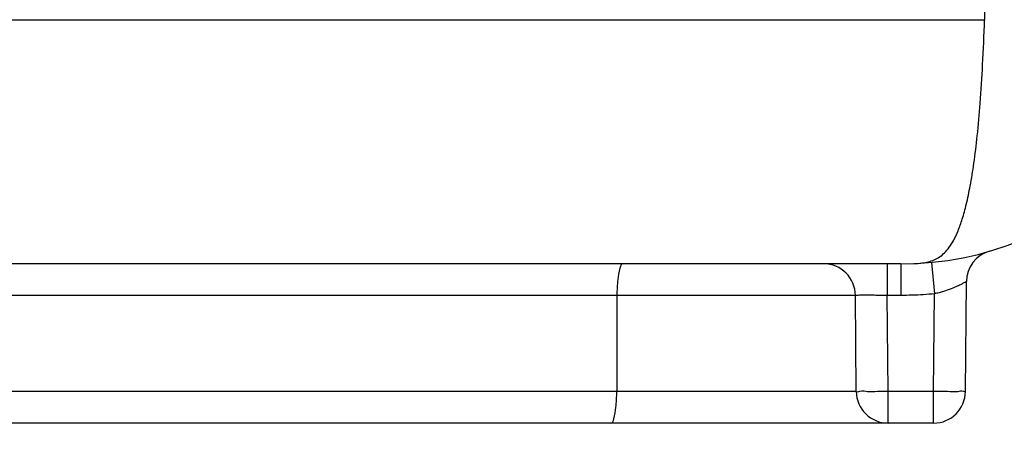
# Model space of a CAD drawing. Header units: inches. Extents: x 0 to 34, y 0 to 22.
# Tile 65 of 73: x 29.816 to 30.125, y 10.546 to 10.682. Entities that reach past the tile are written whole.
import ezdxf

# ---------------------------------------------------------------- set-up
doc = ezdxf.new("R2010")
doc.units = ezdxf.units.IN
doc.header["$LTSCALE"] = 1.87
doc.header["$MEASUREMENT"] = 0
doc.layers.get('0').update_dxf_attribs({"linetype": 'CONTINUOUS'})
doc.layers.add('DIMENSIONS', color=7, linetype='CONTINUOUS')
doc.styles.get("Standard").update_dxf_attribs({"font": 'txt', "width": 0.8})
doc.dimstyles.new('DIMSTYLE_1', dxfattribs={"dimtxt": 0.125, "dimasz": 0.18, "dimexe": 0.18, "dimexo": 0.0625, "dimgap": 0.09, "dimtad": 0, "dimtih": 1, "dimtoh": 1, "dimdec": 3, "dimzin": 4, "dimdsep": 46, "dimtxsty": 'STANDARD', "dimblk": '_FILLED', "dimblk1": '_FILLED', "dimblk2": '_FILLED', "dimcen": 0.09, "dimadec": 0, "dimazin": 0, "dimtp": 0.001, "dimtm": 0.001, "dimtfac": 1, "dimtdec": 3, "dimtofl": 0, "dimtmove": 0, "dimatfit": 3, "dimldrblk": '_FILLED', "dimfxl": 1, "dimtolj": 1, "dimtzin": 4, "dimarcsym": 0})

# ---------------------------------------------------------------- blocks, each defined once
blk = doc.blocks.new('_FILLED')
at = {"color": 0, "linetype": 'BYBLOCK'}
blk.add_solid([(0, 0), (-1, 0.1736111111), (-1, -0.1736111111)], dxfattribs=at)
blk = doc.blocks.new('*D5')
at = {"layer": 'DIMENSIONS', "color": 2, "linetype": 'CONTINUOUS'}
for p, q in [((31.3104508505, 11.3017219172), (31.3104508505, 11.6617219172)), ((28.9731217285, 11.3017219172), (31.4354508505, 11.3017219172)), ((30.165101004, 10.5557219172), (31.4354508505, 10.5557219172)), ((31.3104508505, 10.5557219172), (31.3104508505, 10.1957219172))]:
    blk.add_line(p, q, dxfattribs=at)
at = {"layer": 'DIMENSIONS', "color": 2, "linetype": 'CONTINUOUS', "xscale": 0.18, "yscale": 0.18, "zscale": 0.18}
for p, rotation in [((31.3104508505, 11.3017219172), 270), ((31.3104508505, 10.5557219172), 90)]:
    blk.add_blockref('_FILLED', p, dxfattribs=dict(at, rotation=rotation))
at = {"layer": 'DIMENSIONS', "color": 2, "linetype": 'CONTINUOUS', "width": 0.8}
for s, p in [('[', (31.2229508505, 10.8861030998)), (']', (31.8229508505, 10.8861030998)), ('.746', (30.6979508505, 10.8861030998)), ('18.95', (31.3229508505, 10.8861030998))]:
    blk.add_text(s, height=0.125, dxfattribs=at).set_placement(p)

msp = doc.modelspace()

# ---------------------------------------------------------------- linework, layer by layer
at = {"color": 7, "linetype": 'CONTINUOUS'}
for p, q in [((30.1185630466, 10.6822323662), (28.3992145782, 10.6822323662)), ((30.1019075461, 10.6061853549), (30.102869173, 10.5963189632)), ((30.0922912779, 10.6057219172), (26.2786104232, 10.6057219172)), ((30.0880369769, 10.6057219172), (30.0880369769, 10.5958091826)), ((30.0922912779, 10.6057219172), (30.0922912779, 10.5958091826)), ((30.1126010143, 10.5656346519), (30.1129022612, 10.6001541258)), ((30.0780373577, 10.5958091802), (29.7058643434, 10.5958091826)), ((30.0031417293, 10.5958091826), (30.0030925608, 10.5656346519)), ((30.0783006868, 10.5656346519), (30.0780373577, 10.5958091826)), ((30.0922912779, 10.5958091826), (30.0880369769, 10.5958091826)), ((30.088300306, 10.5656346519), (30.0880369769, 10.5958091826)), ((30.1026013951, 10.5656346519), (30.102869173, 10.5963189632)), ((30.0783006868, 10.5656346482), (29.7056010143, 10.5656346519)), ((30.1026013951, 10.5656346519), (30.088300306, 10.5656346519)), ((30.088300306, 10.5557219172), (30.088300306, 10.5656346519)), ((30.1026013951, 10.5557219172), (30.1026013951, 10.5656346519)), ((30.1026013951, 10.5557219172), (29.516300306, 10.5557219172))]:
    msp.add_line(p, q, dxfattribs=at)
for centre, radius, start, end in [((30.0922912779, 10.7057219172), 0.1, 270, 357.5), ((30.1229018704, 10.6000668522), 0.0099999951, 106.1574013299, 179.4999518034), ((30.0680377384, 10.5957219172), 0.01, 0.5, 90), ((30.088300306, 10.5657219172), 0.01, 180.5, 270), ((30.1026013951, 10.5657219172), 0.01, 270, 359.5)]:
    msp.add_arc(centre, radius, start, end, dxfattribs=at)
for points, knots in [([(30.1192687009, 10.7176461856), (30.1191905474, 10.7136403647), (30.1190344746, 10.7057001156), (30.1187991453, 10.693895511), (30.1186415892, 10.6860967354), (30.1185630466, 10.6822323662)], [0, 0, 0, 0, 0.3393410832, 0.6726362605, 1, 1, 1, 1]), ([(30.1009251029, 10.6063599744), (30.1015492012, 10.6065149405), (30.1027710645, 10.6069121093), (30.1045017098, 10.6078509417), (30.1061138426, 10.6091852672), (30.1076267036, 10.6109836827), (30.1090525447, 10.6133150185), (30.1104121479, 10.6162788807), (30.1117226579, 10.620017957), (30.1129913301, 10.6247166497), (30.1142094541, 10.6305674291), (30.1153559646, 10.6377477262), (30.1164011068, 10.6464114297), (30.1173248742, 10.656739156), (30.1180549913, 10.6688582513), (30.1184668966, 10.6775660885), (30.1185617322, 10.6822323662)], [0, 0, 0, 0, 0.0238088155, 0.0473902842, 0.0725189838, 0.1008954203, 0.1340810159, 0.1734873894, 0.2215147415, 0.2807390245, 0.353713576, 0.442874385, 0.5501064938, 0.6770283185, 0.8270480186, 1, 1, 1, 1]), ([(30.0964127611, 10.605806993), (30.0972234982, 10.6058403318), (30.0987390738, 10.6059394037), (30.1002394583, 10.606189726), (30.1009251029, 10.6063599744)], [0, 0, 0, 0, 0.534786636, 1, 1, 1, 1]), ([(30.0050088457, 10.6057219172), (30.0044693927, 10.6057219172), (30.0037590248, 10.6034286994), (30.0035201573, 10.6019257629), (30.0033972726, 10.6007722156)], [0, 0, 0, 0, 0.3049735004, 1, 1, 1, 1]), ([(30.1129022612, 10.6001541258), (30.1129028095, 10.6002042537), (30.1125750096, 10.5999154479), (30.1122231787, 10.5998485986), (30.1112220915, 10.5992361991), (30.1098755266, 10.5986213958), (30.1079500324, 10.597776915), (30.1060433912, 10.5971203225), (30.1047673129, 10.596763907), (30.1043148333, 10.5966486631)], [0, 0, 0, 0, 0.0161712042, 0.0729696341, 0.1809634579, 0.3474978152, 0.5729677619, 0.8494979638, 1, 1, 1, 1]), ([(30.0880369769, 10.5958091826), (30.0874656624, 10.595814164), (30.0862716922, 10.5958243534), (30.0844428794, 10.5958327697), (30.0825694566, 10.5958530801), (30.0808923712, 10.5958158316), (30.0793752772, 10.5959202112), (30.0787080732, 10.5957047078), (30.0780377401, 10.5959155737), (30.0780373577, 10.5958091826)], [0, 0, 0, 0, 0.1713942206, 0.3579610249, 0.5497426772, 0.7292456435, 0.8747859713, 0.9680836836, 1, 1, 1, 1]), ([(30.102869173, 10.5963189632), (30.1016971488, 10.5962057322), (30.0993499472, 10.5960169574), (30.0958222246, 10.5958469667), (30.0934682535, 10.5958091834), (30.0922912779, 10.5958091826)], [0, 0, 0, 0, 0.3334440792, 0.6666991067, 1, 1, 1, 1]), ([(30.088300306, 10.5656346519), (30.0871981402, 10.5656250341), (30.0850904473, 10.5656660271), (30.0818481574, 10.5654231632), (30.0801935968, 10.5659676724), (30.0783036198, 10.5652985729), (30.0783006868, 10.5656346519)], [0, 0, 0, 0, 0.3306568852, 0.6504342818, 0.899174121, 1, 1, 1, 1]), ([(30.1126010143, 10.5656346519), (30.1125993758, 10.5654469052), (30.1113208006, 10.565868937), (30.1099364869, 10.565413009), (30.1064945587, 10.5656925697), (30.1040594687, 10.5656219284), (30.1026013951, 10.5656346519)], [0, 0, 0, 0, 0.0563246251, 0.2405471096, 0.5625731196, 1, 1, 1, 1]), ([(30.0012254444, 10.5557219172), (30.0017648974, 10.5557219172), (30.0024752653, 10.5580151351), (30.0027141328, 10.5595180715), (30.0028370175, 10.5606716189)], [0, 0, 0, 0, 0.3049734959, 1, 1, 1, 1])]:
    msp.add_open_spline(points, degree=3, knots=knots, dxfattribs=at)
for points in [[(30.0033972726, 10.6007722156), (30.0032316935, 10.5992178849), (30.0031444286, 10.5974657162), (30.0031417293, 10.5958091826)], [(30.1043148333, 10.5966486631), (30.1038357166, 10.5965266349), (30.1033535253, 10.5964162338), (30.102869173, 10.5963189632)], [(30.0028370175, 10.5606716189), (30.0030025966, 10.5622259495), (30.0030898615, 10.5639781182), (30.0030925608, 10.5656346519)]]:
    msp.add_open_spline(points, degree=3, dxfattribs=at)

# ---------------------------------------------------------------- dimensions: what is measured, and where the dimension line sits
at = {"layer": 'DIMENSIONS', "color": 2, "linetype": 'CONTINUOUS'}
dim = msp.add_linear_dim(base=(31.3104508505, 10.5557219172), p1=(28.9731217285, 11.3017219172), p2=(30.165101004, 10.5557219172), angle=270, dimstyle='DIMSTYLE_1', dxfattribs=at)
dim.commit()
dim.dimension.update_dxf_attribs({"geometry": '*D5', "text_midpoint": (31.3104508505, 10.9486030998), "dimtype": 160})

doc.saveas('drawing.dxf')
